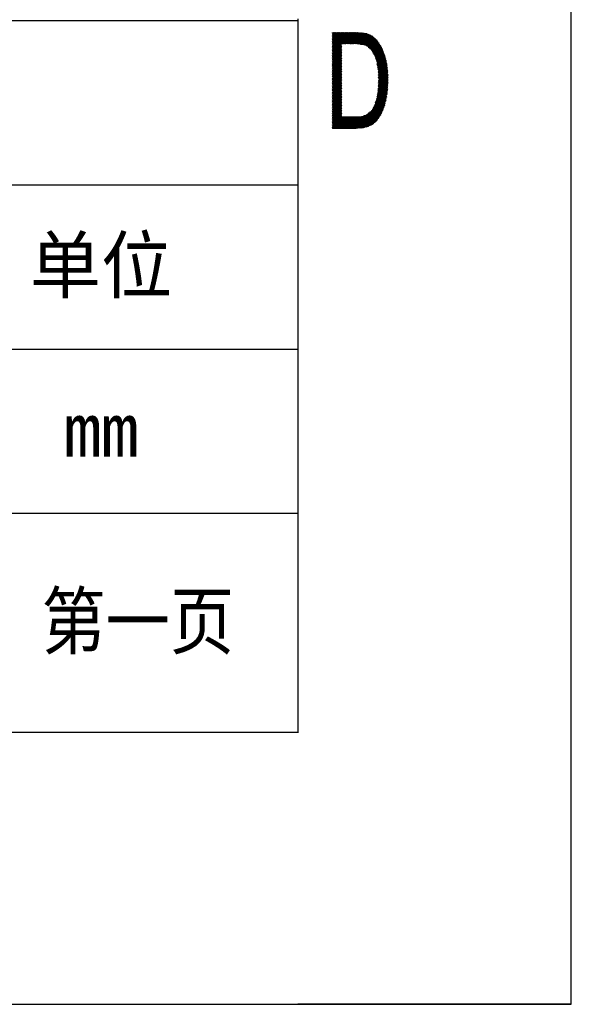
# Model space of a CAD drawing. Header units: millimetres. Extents: x 773 to 1664, y 340 to 970.
# Tile 35 of 60: x 1603 to 1664, y 340 to 448. Entities that reach past the tile are written whole.
import ezdxf
from ezdxf.enums import TextEntityAlignment as Align

# ---------------------------------------------------------------- set-up
doc = ezdxf.new("R2010")
doc.units = ezdxf.units.MM
doc.header["$LTSCALE"] = 46.2
doc.layers.get('0').update_dxf_attribs({"linetype": 'CONTINUOUS'})
doc.layers.add('1', color=7, linetype='CONTINUOUS')
doc.styles.add('TEXTSTYLE_2', font='txt')
doc.styles.add('TEXTSTYLE_3', font='txt', dxfattribs={"width": 0.9048})

msp = doc.modelspace()

# ---------------------------------------------------------------- linework, layer by layer
at = {"linetype": 'Continuous'}
for p, q in [((1663.801, 340.328), (1663.801, 970.328)), ((1346.099, 448.145), (1633.799, 448.145)), ((1633.799, 448.145), (1633.799, 370.145)), ((1346.099, 430.145), (1633.799, 430.145)), ((1346.099, 412.145), (1633.799, 412.145)), ((1346.099, 394.145), (1633.799, 394.145)), ((1346.099, 370.145), (1633.799, 370.145)), ((772.801, 340.328), (1663.801, 340.328))]:
    msp.add_line(p, q, dxfattribs=at)
at = {"layer": '1', "linetype": 'Continuous'}
for p, q in [((1633.801, 448.328), (1633.801, 370.328)), ((1637.593, 446.498), (1637.784, 446.828)), ((1637.872, 446.828), (1637.593, 446.346)), ((1638.048, 446.828), (1637.593, 446.041)), ((1637.593, 445.888), (1638.136, 446.828)), ((1638.224, 446.828), (1637.593, 445.736)), ((1637.593, 445.583), (1638.312, 446.828)), ((1638.4, 446.828), (1637.593, 445.431)), ((1637.593, 445.279), (1638.488, 446.828)), ((1638.576, 446.828), (1637.593, 445.126)), ((1637.593, 444.974), (1638.664, 446.828)), ((1638.752, 446.828), (1637.593, 444.821)), ((1637.593, 444.669), (1638.84, 446.828)), ((1638.928, 446.828), (1637.593, 444.516)), ((1637.593, 444.364), (1639.016, 446.828)), ((1639.104, 446.828), (1637.593, 444.212)), ((1637.593, 444.059), (1639.192, 446.828)), ((1639.28, 446.828), (1637.593, 443.907)), ((1637.593, 446.803), (1637.608, 446.828)), ((1637.696, 446.828), (1637.593, 446.65)), ((1637.593, 446.193), (1637.96, 446.828)), ((1637.593, 446.767), (1640.996, 446.767)), ((1638.566, 445.065), (1637.593, 446.75)), ((1637.636, 446.828), (1638.566, 445.217)), ((1638.566, 445.37), (1637.724, 446.828)), ((1637.812, 446.828), (1638.566, 445.522)), ((1638.615, 445.589), (1637.9, 446.828)), ((1637.988, 446.828), (1638.703, 445.589)), ((1638.791, 445.589), (1638.076, 446.828)), ((1638.164, 446.828), (1638.879, 445.589)), ((1638.967, 445.589), (1638.252, 446.828)), ((1638.34, 446.828), (1639.055, 445.589)), ((1639.143, 445.589), (1638.428, 446.828)), ((1638.516, 446.828), (1639.231, 445.589)), ((1639.32, 445.589), (1638.604, 446.828)), ((1638.652, 445.589), (1639.368, 446.828)), ((1638.692, 446.828), (1639.407, 445.589)), ((1639.456, 446.828), (1638.74, 445.589)), ((1639.495, 445.589), (1638.78, 446.828)), ((1638.828, 445.589), (1639.544, 446.828)), ((1638.868, 446.828), (1639.583, 445.589)), ((1639.632, 446.828), (1638.916, 445.589)), ((1639.671, 445.589), (1638.956, 446.828)), ((1639.004, 445.589), (1639.72, 446.828)), ((1639.044, 446.828), (1639.759, 445.589)), ((1639.808, 446.828), (1639.092, 445.589)), ((1639.847, 445.589), (1639.132, 446.828)), ((1639.18, 445.589), (1639.896, 446.828)), ((1639.22, 446.828), (1639.935, 445.589)), ((1639.984, 446.828), (1639.268, 445.589)), ((1640.023, 445.589), (1639.308, 446.828)), ((1639.356, 445.589), (1640.072, 446.828)), ((1639.396, 446.828), (1640.112, 445.589)), ((1640.159, 446.826), (1639.444, 445.589)), ((1640.203, 445.582), (1639.484, 446.828)), ((1639.532, 445.589), (1640.244, 446.822)), ((1639.572, 446.828), (1640.295, 445.575)), ((1640.33, 446.818), (1639.62, 445.589)), ((1640.387, 445.569), (1639.66, 446.828)), ((1639.708, 445.589), (1640.415, 446.813)), ((1639.748, 446.828), (1640.479, 445.562)), ((1640.501, 446.809), (1639.796, 445.589)), ((1640.571, 445.556), (1639.836, 446.828)), ((1639.884, 445.589), (1640.586, 446.805)), ((1639.924, 446.828), (1640.662, 445.549)), ((1640.672, 446.801), (1639.972, 445.589)), ((1640.754, 445.542), (1640.012, 446.828)), ((1640.06, 445.589), (1640.757, 446.796)), ((1640.1, 446.828), (1640.846, 445.536)), ((1640.843, 446.792), (1640.147, 445.586)), ((1640.952, 445.506), (1640.19, 446.825)), ((1640.231, 445.58), (1640.925, 446.781)), ((1640.281, 446.82), (1641.059, 445.472)), ((1641.003, 446.765), (1640.316, 445.574)), ((1641.167, 445.438), (1640.371, 446.816)), ((1640.4, 445.568), (1641.082, 446.749)), ((1640.462, 446.811), (1641.274, 445.404)), ((1641.391, 445.353), (1640.552, 446.807)), ((1640.643, 446.802), (1641.574, 445.19)), ((1641.756, 445.027), (1640.734, 446.798)), ((1640.824, 446.793), (1643.661, 441.88)), ((1643.655, 442.042), (1640.918, 446.783)), ((1641.018, 446.762), (1643.649, 442.205)), ((1643.643, 442.367), (1641.118, 446.742)), ((1641.369, 446.691), (1637.593, 446.691)), ((1637.593, 446.614), (1641.56, 446.614)), ((1637.593, 446.597), (1638.566, 444.912)), ((1641.713, 446.538), (1637.593, 446.538)), ((1637.593, 446.462), (1641.866, 446.462)), ((1638.566, 444.76), (1637.593, 446.445)), ((1642.018, 446.386), (1637.593, 446.386)), ((1637.593, 446.31), (1642.1, 446.31)), ((1637.593, 446.292), (1638.566, 444.608)), ((1642.182, 446.233), (1637.593, 446.233)), ((1637.593, 446.157), (1642.263, 446.157)), ((1638.566, 444.455), (1637.593, 446.14)), ((1642.345, 446.081), (1637.593, 446.081)), ((1637.593, 446.005), (1642.426, 446.005)), ((1637.593, 445.987), (1638.566, 444.303)), ((1642.508, 445.929), (1637.593, 445.929)), ((1637.593, 445.852), (1642.558, 445.852)), ((1638.566, 444.15), (1637.593, 445.835)), ((1642.606, 445.776), (1637.593, 445.776)), ((1637.593, 445.7), (1642.654, 445.7)), ((1637.593, 445.683), (1638.566, 443.998)), ((1641.161, 446.733), (1640.485, 445.562)), ((1640.569, 445.556), (1641.24, 446.717)), ((1641.318, 446.701), (1640.654, 445.55)), ((1640.738, 445.544), (1641.397, 446.685)), ((1641.47, 446.659), (1640.823, 445.538)), ((1640.901, 445.521), (1641.539, 446.625)), ((1641.607, 446.591), (1640.976, 445.498)), ((1641.05, 445.474), (1641.675, 446.557)), ((1641.744, 446.523), (1641.125, 445.451)), ((1641.199, 445.427), (1641.812, 446.489)), ((1641.217, 446.721), (1643.638, 442.53)), ((1641.88, 446.455), (1641.274, 445.404)), ((1643.616, 442.72), (1641.317, 446.701)), ((1641.348, 445.38), (1641.949, 446.421)), ((1642.017, 446.387), (1641.41, 445.336)), ((1641.417, 446.681), (1643.594, 442.911)), ((1641.469, 445.284), (1642.074, 446.334)), ((1642.132, 446.28), (1641.527, 445.232)), ((1643.571, 443.102), (1641.537, 446.626)), ((1641.585, 445.18), (1642.189, 446.227)), ((1642.246, 446.173), (1641.643, 445.128)), ((1641.66, 446.564), (1643.549, 443.293)), ((1641.701, 445.077), (1642.303, 446.12)), ((1642.36, 446.067), (1641.759, 445.025)), ((1643.509, 443.514), (1641.784, 446.503)), ((1641.817, 444.973), (1642.417, 446.013)), ((1642.475, 445.96), (1641.873, 444.918)), ((1641.907, 446.441), (1643.458, 443.756)), ((1641.917, 444.841), (1642.528, 445.9)), ((1642.574, 445.827), (1641.96, 444.764)), ((1642.003, 444.687), (1642.62, 445.754)), ((1643.407, 443.997), (1642.037, 446.368)), ((1642.666, 445.682), (1642.047, 444.609)), ((1642.229, 446.19), (1643.312, 444.313)), ((1643.166, 444.719), (1642.42, 446.011)), ((1642.703, 445.624), (1637.593, 445.624)), ((1637.593, 445.548), (1638.566, 445.548)), ((1638.566, 443.845), (1637.593, 445.53)), ((1638.566, 445.471), (1637.593, 445.471)), ((1637.593, 443.754), (1638.566, 445.439)), ((1637.593, 445.395), (1638.566, 445.395)), ((1637.593, 445.378), (1638.566, 443.693)), ((1638.566, 445.319), (1637.593, 445.319)), ((1638.566, 445.287), (1637.593, 443.602)), ((1637.593, 445.243), (1638.566, 445.243)), ((1638.566, 443.541), (1637.593, 445.225)), ((1638.566, 445.167), (1637.593, 445.167)), ((1637.593, 443.45), (1638.566, 445.134)), ((1637.593, 445.09), (1638.566, 445.09)), ((1637.593, 445.073), (1638.566, 443.388)), ((1638.566, 445.014), (1637.593, 445.014)), ((1638.566, 444.982), (1637.593, 443.297)), ((1637.593, 444.938), (1638.566, 444.938)), ((1638.566, 443.236), (1637.593, 444.92)), ((1638.566, 444.862), (1637.593, 444.862)), ((1637.593, 443.145), (1638.566, 444.829)), ((1637.593, 444.786), (1638.566, 444.786)), ((1637.593, 444.768), (1638.566, 443.083)), ((1638.566, 444.709), (1637.593, 444.709)), ((1638.566, 444.677), (1637.593, 442.992)), ((1637.593, 444.633), (1638.566, 444.633)), ((1638.566, 442.931), (1637.593, 444.616)), ((1640.682, 445.548), (1642.751, 445.548)), ((1642.799, 445.471), (1641.06, 445.471)), ((1641.301, 445.395), (1642.848, 445.395)), ((1642.896, 445.319), (1641.43, 445.319)), ((1641.515, 445.243), (1642.944, 445.243)), ((1642.993, 445.167), (1641.6, 445.167)), ((1641.685, 445.09), (1643.032, 445.09)), ((1643.059, 445.014), (1641.77, 445.014)), ((1641.855, 444.938), (1643.087, 444.938)), ((1643.114, 444.862), (1641.905, 444.862)), ((1641.948, 444.786), (1643.142, 444.786)), ((1643.169, 444.709), (1641.991, 444.709)), ((1642.033, 444.633), (1643.196, 444.633)), ((1642.09, 444.532), (1642.712, 445.609)), ((1642.758, 445.536), (1642.134, 444.455)), ((1642.177, 444.378), (1642.804, 445.464)), ((1642.85, 445.391), (1642.221, 444.301)), ((1642.264, 444.224), (1642.896, 445.319)), ((1642.942, 445.246), (1642.301, 444.136)), ((1642.333, 444.037), (1642.988, 445.173)), ((1643.031, 445.094), (1642.364, 443.938)), ((1642.395, 443.84), (1643.064, 445)), ((1643.098, 444.906), (1642.426, 443.741)), ((1642.457, 443.642), (1643.132, 444.812)), ((1643.166, 444.718), (1642.488, 443.544)), ((1642.51, 443.43), (1643.2, 444.624)), ((1638.566, 444.557), (1637.593, 444.557)), ((1637.593, 442.84), (1638.566, 444.525)), ((1637.593, 444.481), (1638.566, 444.481)), ((1637.593, 444.463), (1638.566, 442.778)), ((1638.566, 444.405), (1637.593, 444.405)), ((1638.566, 444.372), (1637.593, 442.687)), ((1637.593, 444.328), (1638.566, 444.328)), ((1638.566, 442.626), (1637.593, 444.311)), ((1638.566, 444.252), (1637.593, 444.252)), ((1637.593, 442.535), (1638.566, 444.22)), ((1637.593, 444.176), (1638.566, 444.176)), ((1637.593, 444.158), (1638.566, 442.474)), ((1638.566, 444.1), (1637.593, 444.1)), ((1638.566, 444.067), (1637.593, 442.383)), ((1637.593, 444.024), (1638.566, 444.024)), ((1638.566, 442.321), (1637.593, 444.006)), ((1638.566, 443.947), (1637.593, 443.947)), ((1637.593, 442.23), (1638.566, 443.915)), ((1637.593, 443.871), (1638.566, 443.871)), ((1637.593, 443.853), (1638.566, 442.169)), ((1638.566, 443.795), (1637.593, 443.795)), ((1638.566, 443.762), (1637.593, 442.078)), ((1637.593, 443.719), (1638.566, 443.719)), ((1638.566, 442.016), (1637.593, 443.701)), ((1638.566, 443.643), (1637.593, 443.643)), ((1637.593, 441.925), (1638.566, 443.61)), ((1637.593, 443.566), (1638.566, 443.566)), ((1637.593, 443.549), (1638.566, 441.864)), ((1643.224, 444.557), (1642.076, 444.557)), ((1642.119, 444.481), (1643.252, 444.481)), ((1643.279, 444.405), (1642.162, 444.405)), ((1642.205, 444.328), (1643.306, 444.328)), ((1643.334, 444.252), (1642.248, 444.252)), ((1642.289, 444.176), (1643.361, 444.176)), ((1643.385, 444.1), (1642.313, 444.1)), ((1642.337, 444.024), (1643.401, 444.024)), ((1643.667, 441.717), (1642.339, 444.017)), ((1643.417, 443.947), (1642.361, 443.947)), ((1642.385, 443.871), (1643.433, 443.871)), ((1643.45, 443.795), (1642.409, 443.795)), ((1642.433, 443.719), (1643.466, 443.719)), ((1642.444, 443.682), (1643.667, 441.565)), ((1643.482, 443.643), (1642.457, 443.643)), ((1642.481, 443.566), (1643.498, 443.566)), ((1643.233, 444.531), (1642.528, 443.309)), ((1642.546, 443.188), (1643.267, 444.437)), ((1643.301, 444.343), (1642.565, 443.067)), ((1642.583, 442.946), (1643.335, 444.249)), ((1643.369, 444.155), (1642.601, 442.826)), ((1642.619, 442.705), (1643.396, 444.049)), ((1643.419, 443.938), (1642.629, 442.569)), ((1642.635, 442.427), (1643.443, 443.826)), ((1643.466, 443.715), (1642.641, 442.284)), ((1642.647, 442.142), (1643.49, 443.603)), ((1638.566, 443.49), (1637.593, 443.49)), ((1638.566, 443.458), (1637.593, 441.773)), ((1637.593, 443.414), (1638.566, 443.414)), ((1638.566, 441.711), (1637.593, 443.396)), ((1638.566, 443.338), (1637.593, 443.338)), ((1637.593, 441.62), (1638.566, 443.305)), ((1637.593, 443.262), (1638.566, 443.262)), ((1637.593, 443.244), (1638.566, 441.559)), ((1638.566, 443.185), (1637.593, 443.185)), ((1638.566, 443.153), (1637.593, 441.468)), ((1637.593, 443.109), (1638.566, 443.109)), ((1638.566, 441.407), (1637.593, 443.091)), ((1638.566, 443.033), (1637.593, 443.033)), ((1637.593, 441.316), (1638.566, 443)), ((1637.593, 442.957), (1638.566, 442.957)), ((1637.593, 442.939), (1638.566, 441.254)), ((1638.566, 442.881), (1637.593, 442.881)), ((1638.566, 442.848), (1637.593, 441.163)), ((1637.593, 442.804), (1638.566, 442.804)), ((1638.566, 441.102), (1637.593, 442.786)), ((1638.566, 442.728), (1637.593, 442.728)), ((1637.593, 441.011), (1638.566, 442.695)), ((1637.593, 442.652), (1638.566, 442.652)), ((1637.593, 442.634), (1638.566, 440.949)), ((1638.566, 442.576), (1637.593, 442.576)), ((1638.566, 442.543), (1637.593, 440.858)), ((1637.593, 442.5), (1638.566, 442.5)), ((1638.566, 440.797), (1637.593, 442.482)), ((1643.514, 443.49), (1642.501, 443.49)), ((1642.512, 443.414), (1643.53, 443.414)), ((1643.661, 441.423), (1642.513, 443.411)), ((1643.544, 443.338), (1642.524, 443.338)), ((1642.535, 443.262), (1643.553, 443.262)), ((1642.544, 443.204), (1643.654, 441.281)), ((1643.562, 443.185), (1642.547, 443.185)), ((1642.558, 443.109), (1643.57, 443.109)), ((1643.579, 443.033), (1642.57, 443.033)), ((1643.648, 441.139), (1642.575, 442.998)), ((1642.581, 442.957), (1643.588, 442.957)), ((1643.597, 442.881), (1642.593, 442.881)), ((1642.604, 442.804), (1643.606, 442.804)), ((1642.606, 442.792), (1643.642, 440.998)), ((1643.615, 442.728), (1642.616, 442.728)), ((1642.625, 442.652), (1643.624, 442.652)), ((1643.639, 442.489), (1642.626, 440.735)), ((1643.636, 440.856), (1642.627, 442.603)), ((1643.633, 442.576), (1642.628, 442.576)), ((1642.632, 442.5), (1643.639, 442.5)), ((1642.633, 440.9), (1643.627, 442.622)), ((1642.634, 442.438), (1643.63, 440.714)), ((1643.613, 442.748), (1642.641, 441.065)), ((1642.648, 441.23), (1643.598, 442.875)), ((1643.514, 443.492), (1642.653, 442)), ((1643.583, 443.002), (1642.655, 441.395)), ((1642.659, 441.858), (1643.538, 443.381)), ((1642.663, 441.56), (1643.568, 443.129)), ((1643.553, 443.256), (1642.664, 441.716)), ((1638.566, 442.424), (1637.593, 442.424)), ((1637.593, 440.706), (1638.566, 442.391)), ((1637.593, 442.347), (1638.566, 442.347)), ((1637.593, 442.329), (1638.566, 440.644)), ((1638.566, 442.271), (1637.593, 442.271)), ((1638.566, 442.238), (1637.593, 440.553)), ((1637.593, 442.195), (1638.566, 442.195)), ((1638.566, 440.492), (1637.593, 442.177)), ((1638.566, 442.119), (1637.593, 442.119)), ((1637.593, 440.401), (1638.566, 442.086)), ((1637.593, 442.043), (1638.566, 442.043)), ((1637.593, 442.024), (1638.566, 440.34)), ((1638.566, 441.966), (1637.593, 441.966)), ((1638.566, 441.933), (1637.593, 440.249)), ((1637.593, 441.89), (1638.566, 441.89)), ((1638.566, 440.187), (1637.593, 441.872)), ((1638.566, 441.814), (1637.593, 441.814)), ((1637.593, 440.096), (1638.566, 441.781)), ((1637.593, 441.738), (1638.566, 441.738)), ((1637.593, 441.719), (1638.566, 440.035)), ((1638.566, 441.662), (1637.593, 441.662)), ((1638.566, 441.628), (1637.593, 439.944)), ((1637.593, 441.585), (1638.566, 441.585)), ((1638.566, 439.882), (1637.593, 441.567)), ((1638.566, 441.509), (1637.593, 441.509)), ((1637.593, 439.791), (1638.566, 441.476)), ((1637.593, 441.433), (1638.566, 441.433)), ((1637.593, 441.415), (1638.566, 439.73)), ((1638.566, 441.357), (1637.593, 441.357)), ((1642.321, 439.139), (1643.662, 441.463)), ((1643.669, 441.627), (1642.421, 439.465)), ((1642.488, 439.734), (1643.665, 441.772)), ((1643.66, 441.915), (1642.521, 439.944)), ((1642.555, 440.154), (1643.655, 442.059)), ((1643.649, 442.202), (1642.588, 440.364)), ((1642.619, 440.57), (1643.644, 442.346)), ((1643.641, 442.424), (1642.635, 442.424)), ((1642.638, 442.347), (1643.644, 442.347)), ((1643.624, 440.572), (1642.641, 442.274)), ((1643.647, 442.271), (1642.641, 442.271)), ((1642.645, 442.195), (1643.65, 442.195)), ((1643.652, 442.119), (1642.648, 442.119)), ((1642.648, 442.11), (1643.611, 440.442)), ((1642.651, 442.043), (1643.655, 442.043)), ((1643.658, 441.966), (1642.654, 441.966)), ((1643.658, 441.357), (1642.654, 441.357)), ((1643.593, 440.32), (1642.655, 441.945)), ((1642.657, 441.89), (1643.661, 441.89)), ((1642.657, 441.433), (1643.661, 441.433)), ((1642.659, 441.481), (1643.539, 439.956)), ((1643.663, 441.814), (1642.66, 441.814)), ((1643.664, 441.509), (1642.66, 441.509)), ((1642.662, 441.781), (1643.575, 440.199)), ((1642.664, 441.738), (1643.666, 441.738)), ((1642.664, 441.585), (1643.668, 441.585)), ((1643.557, 440.078), (1642.665, 441.622)), ((1643.669, 441.662), (1642.667, 441.662)), ((1638.566, 441.324), (1637.593, 439.639)), ((1637.593, 441.281), (1638.566, 441.281)), ((1638.566, 439.578), (1637.593, 441.262)), ((1638.566, 441.204), (1637.593, 441.204)), ((1637.593, 439.487), (1638.566, 441.171)), ((1637.593, 441.128), (1638.566, 441.128)), ((1637.593, 441.11), (1638.566, 439.425)), ((1638.566, 441.052), (1637.593, 441.052)), ((1638.566, 441.019), (1637.593, 439.334)), ((1637.593, 440.976), (1638.566, 440.976)), ((1638.566, 439.273), (1637.593, 440.957)), ((1638.566, 440.9), (1637.593, 440.9)), ((1637.593, 439.182), (1638.566, 440.866)), ((1637.593, 440.823), (1638.566, 440.823)), ((1637.593, 440.805), (1638.566, 439.12)), ((1638.566, 440.747), (1637.593, 440.747)), ((1638.566, 440.714), (1637.593, 439.029)), ((1637.593, 440.671), (1638.566, 440.671)), ((1638.566, 438.968), (1637.593, 440.653)), ((1638.566, 440.595), (1637.593, 440.595)), ((1637.593, 438.877), (1638.566, 440.562)), ((1637.593, 440.519), (1638.566, 440.519)), ((1637.593, 440.5), (1638.566, 438.815)), ((1638.566, 440.442), (1637.593, 440.442)), ((1638.566, 440.409), (1637.593, 438.724)), ((1637.593, 440.366), (1638.566, 440.366)), ((1638.566, 438.663), (1637.593, 440.348)), ((1638.566, 440.29), (1637.593, 440.29)), ((1640.904, 436.38), (1643.648, 441.133)), ((1643.641, 440.968), (1641.006, 436.405)), ((1641.109, 436.43), (1643.634, 440.803)), ((1643.627, 440.639), (1641.211, 436.455)), ((1641.314, 436.48), (1643.615, 440.466)), ((1643.655, 441.298), (1642.027, 438.478)), ((1643.589, 440.29), (1642.576, 440.29)), ((1642.588, 440.366), (1643.6, 440.366)), ((1642.591, 440.38), (1643.354, 439.058)), ((1643.611, 440.442), (1642.6, 440.442)), ((1643.381, 439.163), (1642.609, 440.5)), ((1642.612, 440.519), (1643.621, 440.519)), ((1643.625, 440.595), (1642.62, 440.595)), ((1642.621, 440.631), (1643.409, 439.268)), ((1642.623, 440.671), (1643.628, 440.671)), ((1643.631, 440.747), (1642.627, 440.747)), ((1643.437, 439.372), (1642.628, 440.773)), ((1642.63, 440.823), (1643.634, 440.823)), ((1643.638, 440.9), (1642.633, 440.9)), ((1642.634, 440.915), (1643.464, 439.477)), ((1642.637, 440.976), (1643.641, 440.976)), ((1643.486, 439.592), (1642.64, 441.056)), ((1643.644, 441.052), (1642.64, 441.052)), ((1642.644, 441.128), (1643.648, 441.128)), ((1643.651, 441.204), (1642.647, 441.204)), ((1642.647, 441.198), (1643.504, 439.713)), ((1642.65, 441.281), (1643.654, 441.281)), ((1643.522, 439.835), (1642.653, 441.339)), ((1637.593, 438.572), (1638.566, 440.257)), ((1637.593, 440.214), (1638.566, 440.214)), ((1637.593, 440.195), (1638.566, 438.511)), ((1638.566, 440.138), (1637.593, 440.138)), ((1638.566, 440.104), (1637.593, 438.42)), ((1637.593, 440.061), (1638.566, 440.061)), ((1638.566, 438.358), (1637.593, 440.043)), ((1638.566, 439.985), (1637.593, 439.985)), ((1637.593, 438.267), (1638.566, 439.952)), ((1637.593, 439.909), (1638.566, 439.909)), ((1637.593, 439.89), (1638.566, 438.206)), ((1638.566, 439.833), (1637.593, 439.833)), ((1638.566, 439.799), (1637.593, 438.115)), ((1637.593, 439.757), (1638.566, 439.757)), ((1638.566, 438.053), (1637.593, 439.738)), ((1638.566, 439.68), (1637.593, 439.68)), ((1637.593, 437.962), (1638.566, 439.647)), ((1637.593, 439.604), (1638.566, 439.604)), ((1637.593, 439.586), (1638.566, 437.901)), ((1638.566, 439.528), (1637.593, 439.528)), ((1638.566, 439.495), (1637.593, 437.81)), ((1637.593, 439.452), (1638.566, 439.452)), ((1638.566, 437.748), (1637.593, 439.433)), ((1638.566, 439.376), (1637.593, 439.376)), ((1637.593, 437.657), (1638.566, 439.342)), ((1637.593, 439.299), (1638.566, 439.299)), ((1637.593, 439.281), (1638.566, 437.596)), ((1638.566, 439.223), (1637.593, 439.223)), ((1638.566, 439.19), (1637.593, 437.505)), ((1643.584, 440.261), (1641.416, 436.505)), ((1641.535, 436.558), (1643.554, 440.056)), ((1643.524, 439.851), (1641.655, 436.613)), ((1641.774, 436.669), (1643.494, 439.646)), ((1643.448, 439.414), (1641.894, 436.724)), ((1643.397, 439.223), (1642.347, 439.223)), ((1642.358, 439.259), (1643.023, 438.107)), ((1642.37, 439.299), (1643.417, 439.299)), ((1643.06, 438.196), (1642.388, 439.359)), ((1643.437, 439.376), (1642.393, 439.376)), ((1642.417, 439.452), (1643.458, 439.452)), ((1642.419, 439.458), (1643.096, 438.286)), ((1643.476, 439.528), (1642.44, 439.528)), ((1643.132, 438.375), (1642.449, 439.558)), ((1642.464, 439.604), (1643.487, 439.604)), ((1642.477, 439.663), (1643.168, 438.465)), ((1643.499, 439.68), (1642.48, 439.68)), ((1642.492, 439.757), (1643.51, 439.757)), ((1643.205, 438.555), (1642.496, 439.782)), ((1643.521, 439.833), (1642.504, 439.833)), ((1642.515, 439.902), (1643.241, 438.644)), ((1642.516, 439.909), (1643.532, 439.909)), ((1643.544, 439.985), (1642.528, 439.985)), ((1643.271, 438.745), (1642.534, 440.022)), ((1642.54, 440.061), (1643.555, 440.061)), ((1643.566, 440.138), (1642.552, 440.138)), ((1642.553, 440.141), (1643.298, 438.849)), ((1642.564, 440.214), (1643.577, 440.214)), ((1643.326, 438.954), (1642.571, 440.261)), ((1637.593, 439.147), (1638.566, 439.147)), ((1639.21, 436.328), (1637.593, 439.128)), ((1638.566, 439.071), (1637.593, 439.071)), ((1637.593, 437.353), (1638.566, 439.037)), ((1637.593, 438.995), (1638.566, 438.995)), ((1637.593, 438.976), (1639.122, 436.328)), ((1638.566, 438.918), (1637.593, 438.918)), ((1638.566, 438.885), (1637.593, 437.2)), ((1637.593, 438.842), (1638.566, 438.842)), ((1639.034, 436.328), (1637.593, 438.823)), ((1638.566, 438.766), (1637.593, 438.766)), ((1637.593, 437.048), (1638.566, 438.732)), ((1637.593, 438.69), (1638.566, 438.69)), ((1637.593, 438.671), (1638.946, 436.328)), ((1638.566, 438.614), (1637.593, 438.614)), ((1638.566, 438.58), (1637.593, 436.895)), ((1637.593, 438.537), (1638.566, 438.537)), ((1638.858, 436.328), (1637.593, 438.519)), ((1638.566, 438.461), (1637.593, 438.461)), ((1637.593, 436.743), (1638.566, 438.428)), ((1637.593, 438.385), (1638.566, 438.385)), ((1637.593, 438.366), (1638.77, 436.328)), ((1638.566, 438.309), (1637.593, 438.309)), ((1638.566, 438.275), (1637.593, 436.59)), ((1637.593, 438.233), (1638.566, 438.233)), ((1638.682, 436.328), (1637.593, 438.214)), ((1638.566, 438.156), (1637.593, 438.156)), ((1637.593, 436.438), (1638.566, 438.123)), ((1640.717, 436.361), (1641.752, 438.154)), ((1641.92, 438.292), (1640.809, 436.368)), ((1642.315, 437.046), (1641.7, 438.112)), ((1643.043, 438.156), (1641.755, 438.156)), ((1641.76, 438.161), (1642.368, 437.108)), ((1642.42, 437.17), (1641.82, 438.21)), ((1641.848, 438.233), (1643.074, 438.233)), ((1641.879, 438.259), (1642.472, 437.232)), ((1643.105, 438.309), (1641.937, 438.309)), ((1642.525, 437.293), (1641.938, 438.31)), ((1641.978, 438.385), (1643.136, 438.385)), ((1641.98, 438.389), (1642.577, 437.355)), ((1643.167, 438.461), (1642.018, 438.461)), ((1642.63, 437.417), (1642.022, 438.469)), ((1642.049, 436.839), (1643.373, 439.133)), ((1642.059, 438.537), (1643.197, 438.537)), ((1642.064, 438.548), (1642.677, 437.486)), ((1643.228, 438.614), (1642.099, 438.614)), ((1642.722, 437.561), (1642.106, 438.627)), ((1642.14, 438.69), (1643.256, 438.69)), ((1642.149, 438.707), (1642.767, 437.636)), ((1643.277, 438.766), (1642.18, 438.766)), ((1642.812, 437.711), (1642.191, 438.786)), ((1643.299, 438.852), (1642.205, 436.957)), ((1642.221, 438.842), (1643.297, 438.842)), ((1642.233, 438.866), (1642.856, 437.786)), ((1643.317, 438.918), (1642.253, 438.918)), ((1642.901, 437.861), (1642.266, 438.961)), ((1642.276, 438.995), (1643.337, 438.995)), ((1642.297, 439.06), (1642.945, 437.936)), ((1643.357, 439.071), (1642.3, 439.071)), ((1642.323, 439.147), (1643.377, 439.147)), ((1642.987, 438.017), (1642.327, 439.16)), ((1642.407, 437.155), (1643.179, 438.492)), ((1637.593, 438.08), (1638.566, 438.08)), ((1637.593, 438.061), (1638.594, 436.328)), ((1638.566, 438.004), (1637.593, 438.004)), ((1637.593, 437.928), (1638.566, 437.928)), ((1638.506, 436.328), (1637.593, 437.909)), ((1638.566, 437.852), (1637.593, 437.852)), ((1637.593, 437.775), (1638.566, 437.775)), ((1637.593, 437.756), (1638.418, 436.328)), ((1638.566, 437.699), (1637.593, 437.699)), ((1637.593, 437.623), (1638.566, 437.623)), ((1638.33, 436.328), (1637.593, 437.604)), ((1642.714, 437.547), (1637.593, 437.547)), ((1637.593, 437.471), (1642.668, 437.471)), ((1637.593, 437.452), (1638.242, 436.328)), ((1642.611, 437.395), (1637.593, 437.395)), ((1637.593, 437.318), (1642.546, 437.318)), ((1638.154, 436.328), (1637.593, 437.299)), ((1642.481, 437.242), (1637.593, 437.242)), ((1637.593, 437.166), (1642.417, 437.166)), ((1637.593, 437.147), (1638.066, 436.328)), ((1642.352, 437.09), (1637.593, 437.09)), ((1638.566, 437.97), (1637.618, 436.328)), ((1637.706, 436.328), (1638.566, 437.818)), ((1638.566, 437.665), (1637.794, 436.328)), ((1637.882, 436.328), (1638.597, 437.567)), ((1638.685, 437.567), (1637.97, 436.328)), ((1638.058, 436.328), (1638.773, 437.567)), ((1638.861, 437.567), (1638.146, 436.328)), ((1638.234, 436.328), (1638.949, 437.567)), ((1639.037, 437.567), (1638.322, 436.328)), ((1638.41, 436.328), (1639.125, 437.567)), ((1639.213, 437.567), (1638.498, 436.328)), ((1638.583, 437.567), (1639.298, 436.328)), ((1638.586, 436.328), (1639.301, 437.567)), ((1639.386, 436.328), (1638.671, 437.567)), ((1639.389, 437.567), (1638.674, 436.328)), ((1638.759, 437.567), (1639.474, 436.328)), ((1638.762, 436.328), (1639.477, 437.567)), ((1639.562, 436.328), (1638.847, 437.567)), ((1639.565, 437.567), (1638.85, 436.328)), ((1638.935, 437.567), (1639.65, 436.328)), ((1638.938, 436.328), (1639.653, 437.567)), ((1639.738, 436.328), (1639.023, 437.567)), ((1639.741, 437.567), (1639.026, 436.328)), ((1639.111, 437.567), (1639.826, 436.328)), ((1639.114, 436.328), (1639.829, 437.567)), ((1639.914, 436.328), (1639.199, 437.567)), ((1639.917, 437.567), (1639.202, 436.328)), ((1639.287, 437.567), (1640.002, 436.328)), ((1639.29, 436.328), (1640.005, 437.567)), ((1640.09, 436.328), (1639.375, 437.567)), ((1640.093, 437.567), (1639.378, 436.328)), ((1639.463, 437.567), (1640.178, 436.328)), ((1639.466, 436.328), (1640.183, 437.57)), ((1640.265, 436.329), (1639.551, 437.567)), ((1640.275, 437.577), (1639.554, 436.328)), ((1639.639, 437.567), (1640.35, 436.335)), ((1639.642, 436.328), (1640.367, 437.584)), ((1640.434, 436.341), (1639.727, 437.567)), ((1640.459, 437.591), (1639.73, 436.328)), ((1639.815, 437.567), (1640.519, 436.347)), ((1639.818, 436.328), (1640.551, 437.598)), ((1640.603, 436.353), (1639.903, 437.567)), ((1640.643, 437.605), (1639.906, 436.328)), ((1639.991, 437.567), (1640.688, 436.359)), ((1639.994, 436.328), (1640.735, 437.612)), ((1640.772, 436.365), (1640.079, 437.567)), ((1640.834, 437.63), (1640.082, 436.328)), ((1640.165, 437.569), (1640.857, 436.371)), ((1640.17, 436.328), (1640.94, 437.662)), ((1640.936, 436.388), (1640.25, 437.575)), ((1641.046, 437.693), (1640.258, 436.329)), ((1640.334, 437.582), (1641.013, 436.407)), ((1640.35, 436.335), (1641.152, 437.724)), ((1641.09, 436.425), (1640.419, 437.588)), ((1641.258, 437.756), (1640.442, 436.342)), ((1640.503, 437.594), (1641.167, 436.444)), ((1640.533, 436.348), (1641.417, 437.878)), ((1641.244, 436.463), (1640.587, 437.601)), ((1641.584, 438.016), (1640.625, 436.355)), ((1640.672, 437.607), (1641.321, 436.482)), ((1641.398, 436.501), (1640.756, 437.613)), ((1640.81, 437.623), (1642.759, 437.623)), ((1640.834, 437.63), (1641.47, 436.528)), ((1641.54, 436.56), (1640.909, 437.653)), ((1640.984, 437.675), (1641.609, 436.592)), ((1641.679, 436.625), (1641.06, 437.697)), ((1642.804, 437.699), (1641.067, 437.699)), ((1641.135, 437.719), (1641.748, 436.657)), ((1641.818, 436.689), (1641.21, 437.741)), ((1641.283, 437.768), (1641.887, 436.721)), ((1641.292, 437.775), (1642.85, 437.775)), ((1641.95, 436.764), (1641.342, 437.817)), ((1642.895, 437.852), (1641.384, 437.852)), ((1641.402, 437.866), (1642.011, 436.811)), ((1642.073, 436.857), (1641.462, 437.915)), ((1641.477, 437.928), (1642.94, 437.928)), ((1641.521, 437.964), (1642.134, 436.903)), ((1642.982, 438.004), (1641.57, 438.004)), ((1642.195, 436.95), (1641.581, 438.013)), ((1641.641, 438.062), (1642.256, 436.996)), ((1641.662, 438.08), (1643.012, 438.08)), ((1637.593, 437.014), (1642.28, 437.014)), ((1637.978, 436.328), (1637.593, 436.994)), ((1642.179, 436.937), (1637.593, 436.937)), ((1637.593, 436.861), (1642.078, 436.861)), ((1637.593, 436.842), (1637.89, 436.328)), ((1641.978, 436.785), (1637.593, 436.785)), ((1637.593, 436.709), (1641.861, 436.709)), ((1637.802, 436.328), (1637.593, 436.69)), ((1641.696, 436.633), (1637.593, 436.633)), ((1637.593, 436.556), (1641.531, 436.556)), ((1637.593, 436.537), (1637.714, 436.328)), ((1641.314, 436.48), (1637.593, 436.48)), ((1637.593, 436.404), (1641.002, 436.404)), ((1637.626, 436.328), (1637.593, 436.385)), ((1640.245, 436.328), (1637.593, 436.328)), ((802.848, 370.142), (1633.848, 370.142)), ((1663.801, 340.328), (1663.801, 370.328)), ((1663.801, 340.328), (1633.801, 340.328))]:
    msp.add_line(p, q, dxfattribs=at)

# ---------------------------------------------------------------- texts
at = {"layer": '1', "linetype": 'Continuous', "style": 'TEXTSTYLE_2'}
for s, p in [('单位', (1612.201, 418.328)), ('mm', (1612.201, 400.328))]:
    msp.add_text(s, height=6, dxfattribs=at).set_placement(p, align=Align.CENTER)
at = {"layer": '1', "linetype": 'Continuous', "style": 'TEXTSTYLE_3', "width": 0.9048}
msp.add_text('共一页 第一页', height=6, dxfattribs=at).set_placement((1603.801, 379.328), align=Align.CENTER)

doc.saveas('drawing.dxf')
